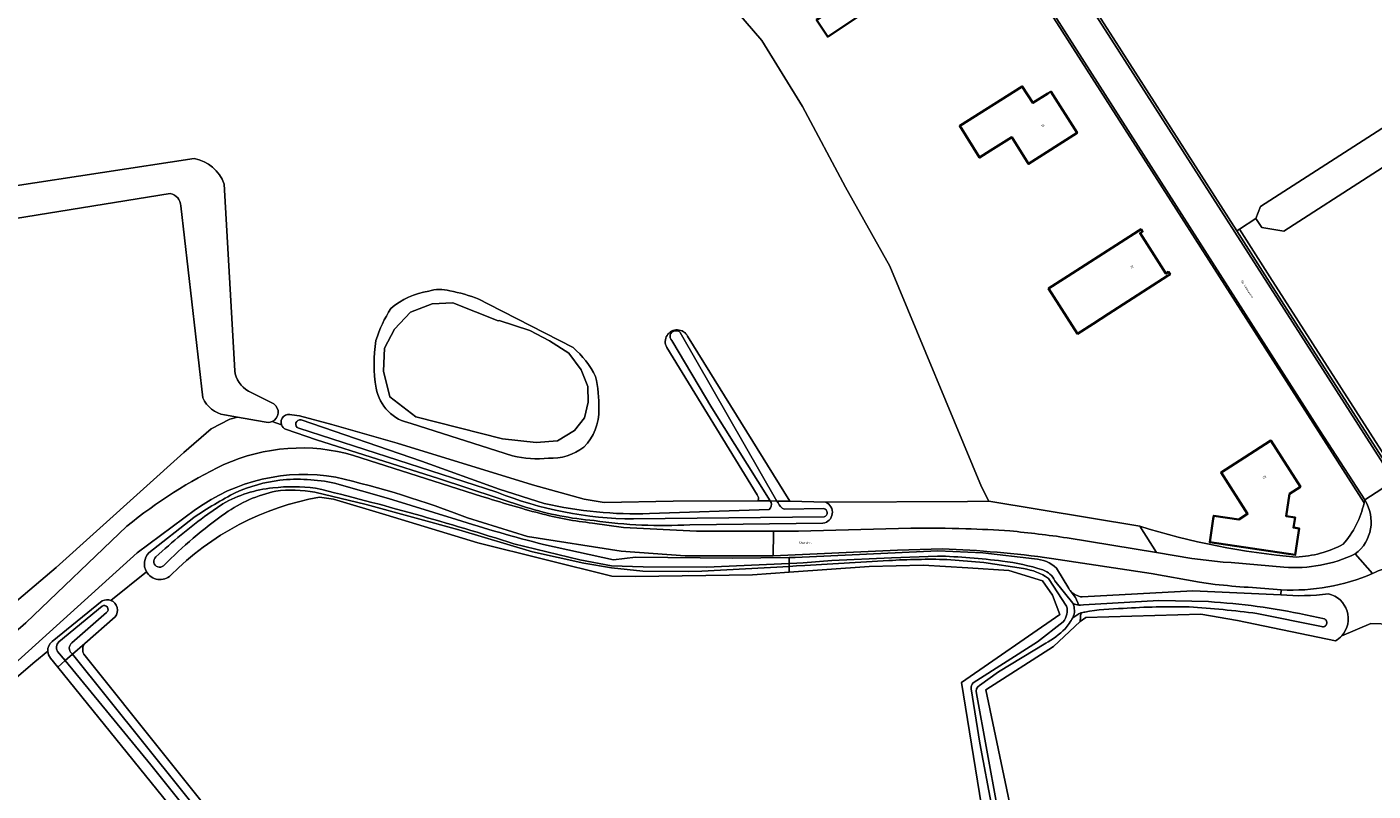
# Model space of a CAD drawing. Header units: metres. Extents: x 201541 to 204988, y 387833 to 394342.
# Tile 116 of 214: x 203338 to 203552, y 391225 to 391347. Entities that reach past the tile are written whole.
import ezdxf
from ezdxf.enums import TextEntityAlignment as Align

# ---------------------------------------------------------------- set-up
doc = ezdxf.new("R2010")
doc.units = ezdxf.units.M
doc.layers.get('Defpoints').update_dxf_attribs({"lineweight": 25})
for name, color, linetype, lineweight in [('B-WE-GR-BEPLANTING_CULTUUR_BODEMBEDEKKER-GV', 90, 'Continuous', 18), ('B-WE-GR-BEPLANTING_CULTUUR_BOSPLANTSOEN-GV', 90, 'Continuous', 18), ('B-WE-GR-BOUWLAND-GV', 80, 'Continuous', 13), ('B-WE-GR-GRAS-GV', 60, 'Continuous', 13), ('B-WE-IE-TERREINAFSCHEIDING_KUNSTMATIG_HEKWERK-G', 20, 'IE-TERREINAFSCHEIDING-KUNSTMATIG', 18), ('B-WE-OG-BEBOUWING-GV', 7, 'Continuous', 35), ('B-WE-OG-BEBOUWING-T18', 10, 'Continuous', 18), ('B-WE-OG-TERREIN_CULTUURSCHEIDING-GV', 7, 'Continuous', 18), ('B-WE-OG-TERREIN_ERF-GV', 7, 'Continuous', 18), ('B-WE-OG-WATER-GV', 130, 'Continuous', 18), ('B-WE-OG-WATER_GREPPEL-GV', 160, 'Continuous', 18), ('B-WE-OG-WATER_SLOOT-GV', 120, 'Continuous', 18), ('B-WE-OG-WEG-GV', 7, 'Continuous', 18), ('B-WE-VH-VERHARDING_ASFALT-GV', 252, 'Continuous', 18), ('B-WE-VH-VERHARDING_BETONSTRAATSTEEN-GV', 252, 'Continuous', 18), ('B-WE-VH-VERHARDING_PUIN-GV', 252, 'Continuous', 18)]:
    doc.layers.add(name, color=color, linetype=linetype, lineweight=lineweight)
doc.styles.add('NLCS-ISO-M200-T18', font='NLCS-ISO.ttf', dxfattribs={"height": 0.36})
doc.linetypes.add('IE-TERREINAFSCHEIDING-KUNSTMATIG', pattern='A,4,[82,NLCS.SHX,S=0.75,R=90,X=0,Y=0],4,-2', length=10)

msp = doc.modelspace()

# ---------------------------------------------------------------- linework, layer by layer
at = {"layer": 'B-WE-GR-BEPLANTING_CULTUUR_BODEMBEDEKKER-GV'}
for points in [[(203549.384, 391262.896, 0.3913257), (203550.889, 391271.495)], [(203550.889, 391271.495, -0.0087859), (203550.793, 391271.036)], [(203550.793, 391271.036, -0.1250383), (203547.43, 391264.435)], [(203539.975, 391262.413, -0.0563511), (203515.045, 391267.326)], [(203538.015, 391260.771, 0.1281661), (203549.384, 391262.896)], [(203547.43, 391264.435, -0.1107631), (203539.975, 391262.413)]]:
    msp.add_lwpolyline(points, format="xyb", dxfattribs=at)
for points in [[(203515.045, 391267.326), (203517.72, 391263.141)], [(203517.72, 391263.141), (203523.351, 391262.175), (203528.361, 391261.593), (203529.606, 391261.527), (203538.015, 391260.771)]]:
    msp.add_lwpolyline(points, dxfattribs=at)
at = {"layer": 'B-WE-GR-BEPLANTING_CULTUUR_BOSPLANTSOEN-GV'}
msp.add_lwpolyline([(203586.417, 391345.425), (203585.864, 391346.279), (203583.505, 391349.903), (203534.267, 391318.227), (203533.542, 391316.327), (203534.47, 391314.916), (203538.002, 391314.314), (203566.356, 391332.581)], close=True, dxfattribs=at)
at = {"layer": 'B-WE-GR-BOUWLAND-GV'}
for points in [[(203384.377, 391271.955, 0.1549385), (203360.684, 391259.505)], [(203360.684, 391259.505, -0.4864566), (203356.808, 391260.063)], [(203351.14, 391255.497, -0.5158599), (203351.806, 391252.858)], [(203346.98, 391248.637, 0.3043242), (203346.846, 391246.954)]]:
    msp.add_lwpolyline(points, format="xyb", dxfattribs=at)
for points in [[(203493.192, 391209.308), (203490.849, 391218.757), (203490.168, 391220.819), (203486.668, 391242.421), (203502.318, 391253.279), (203501.14, 391256.349), (203499.53, 391258.638), (203494.189, 391260.259), (203487.635, 391260.707), (203480.565, 391261.118), (203471.958, 391260.921), (203459.214, 391259.999), (203453.381, 391259.577), (203434.727, 391259.333), (203430.922, 391259.358), (203409.591, 391264.679), (203394.926, 391269.152), (203386.633, 391271.632), (203384.377, 391271.955)], [(203356.808, 391260.063), (203351.14, 391255.497)], [(203351.806, 391252.858), (203346.98, 391248.637)], [(203346.846, 391246.954), (203385.342, 391198.768)]]:
    msp.add_lwpolyline(points, dxfattribs=at)
at = {"layer": 'B-WE-GR-GRAS-GV'}
for points in [[(203475.243, 391308.734), (203468.189, 391321.321), (203461.323, 391334.183), (203454.841, 391344.672), (203448.516, 391352.061)], [(203210.917, 391348.582), (203224.122, 391341.183), (203233.689, 391334.244), (203241.559, 391327.524), (203247.692, 391321.709), (203272.341, 391291.005), (203279.11, 391282.918), (203313.73, 391239.758), (203314.493, 391239.511), (203315.499, 391239.482), (203316.078, 391239.631), (203317.714, 391240.127), (203319.957, 391241.25), (203321.422, 391242.388), (203325.905, 391246.792), (203342.447, 391260.741), (203362.764, 391279.063), (203367.101, 391282.824), (203370.086, 391284.39), (203371.299, 391284.688), (203369.239, 391285.036)], [(203335.202, 391321.449), (203364.416, 391325.914)], [(203369.185, 391321.832), (203370.872, 391292.09)], [(203360.592, 391320.322), (203332.288, 391315.771)], [(203365.792, 391287.749), (203362.298, 391318.335)], [(203443.02, 391297.577), (203459.306, 391271.332), (203465.03, 391271.127), (203487.592, 391271.281), (203490.981, 391271.327), (203489.82, 391273.581), (203475.243, 391308.734)], [(203409.783, 391303.465), (203411.298, 391302.717), (203424.796, 391295.778)], [(203454.081, 391272.339), (203439.691, 391295.808)], [(203373.055, 391288.847), (203377.111, 391286.798)], [(203379.991, 391285.046), (203381.168, 391284.88), (203386.319, 391283.5), (203396.73, 391280.565), (203418.322, 391273.918), (203426.539, 391271.65), (203429.699, 391271.084), (203440.694, 391271.284), (203454.186, 391271.359)], [(203376.835, 391283.998), (203378.339, 391283.474)], [(203415.142, 391278.538), (203398.974, 391283.704)], [(203546.213, 391249.035), (203530.633, 391252.307), (203524.787, 391253.313), (203506.462, 391252.791), (203505.547, 391252.127), (203501.285, 391248.173), (203490.548, 391241.244), (203494.513, 391222.294), (203495.011, 391219.877), (203497.8, 391207.136), (203498.278, 391201.818), (203497.779, 391194.244), (203497.938, 391191.996), (203499.998, 391184.131), (203505.697, 391163.965), (203512.259, 391157.725), (203515.421, 391155.232), (203520.036, 391152.361), (203524.082, 391150.437), (203536.344, 391147.288), (203541.264, 391149.375), (203560.853, 391158.779)], [(203598.431, 391245.238), (203596.218, 391249.934), (203590.216, 391250.456), (203580.375, 391250.851), (203558.352, 391251.589), (203551.874, 391251.836), (203547.236, 391249.856)]]:
    msp.add_lwpolyline(points, dxfattribs=at)
for points in [[(203364.416, 391325.914, -0.2622901), (203369.185, 391321.832)], [(203362.298, 391318.335, 0.3436732), (203360.592, 391320.322)], [(203395.733, 391302.025, -0.1285568), (203401.774, 391304.779)], [(203401.774, 391304.779, -0.1397421), (203405.13, 391304.812)], [(203405.13, 391304.812, -0.0561757), (203409.783, 391303.465)], [(203393.377, 391296.913, -0.0624625), (203395.733, 391302.025)], [(203439.691, 391295.808, -1.0145104), (203443.02, 391297.577)], [(203393.415, 391289.316, -0.0874054), (203393.377, 391296.913)], [(203424.796, 391295.778, -0.0981163), (203428.367, 391291.181)], [(203370.872, 391292.09, 0.2387397), (203373.055, 391288.847)], [(203428.367, 391291.181, -0.0547703), (203428.877, 391285.968)], [(203398.974, 391283.704, -0.316442), (203393.415, 391289.316)], [(203369.239, 391285.036, -0.2338888), (203365.792, 391287.749)], [(203377.111, 391286.798, -0.5784437), (203376.835, 391283.998)], [(203378.339, 391283.474, -0.6587453), (203379.991, 391285.046)], [(203428.877, 391285.968, -0.2045514), (203426.484, 391279.906)], [(203420.862, 391278.164, -0.0849221), (203415.142, 391278.538)], [(203426.484, 391279.906, -0.1811029), (203420.862, 391278.164)], [(203454.186, 391271.359, 0.3371737), (203454.081, 391272.339)], [(203547.236, 391249.856, -0.0810852), (203546.213, 391249.035)]]:
    msp.add_lwpolyline(points, format="xyb", dxfattribs=at)
at = {"layer": 'B-WE-IE-TERREINAFSCHEIDING_KUNSTMATIG_HEKWERK-G'}
for points in [[(203371.299, 391284.688), (203370.086, 391284.39), (203367.101, 391282.824), (203362.764, 391279.063), (203342.447, 391260.741), (203325.905, 391246.792)], [(203381.168, 391284.88), (203386.319, 391283.5)], [(203386.319, 391283.5), (203396.73, 391280.565)], [(203396.73, 391280.565), (203418.322, 391273.918)], [(203418.322, 391273.918), (203426.539, 391271.65)], [(203426.539, 391271.65), (203429.699, 391271.084)], [(203440.694, 391271.284), (203454.186, 391271.359)], [(203429.699, 391271.084), (203440.694, 391271.284)], [(203459.306, 391271.332), (203465.03, 391271.127)], [(203465.03, 391271.127), (203487.592, 391271.281)], [(203356.808, 391260.063), (203351.14, 391255.497)], [(203596.218, 391249.934), (203596.11, 391250.549), (203580.375, 391250.851), (203558.352, 391251.589), (203551.874, 391251.836), (203547.236, 391249.856)], [(203341.086, 391247.401), (203339.008, 391245.727)]]:
    msp.add_lwpolyline(points, dxfattribs=at)
at = {"layer": 'B-WE-OG-BEBOUWING-GV'}
for points in [[(203468.291, 391351.122), (203463.552, 391348), (203465.337, 391345.291), (203470.049, 391348.395)], [(203497.083, 391325.451), (203497.342, 391325.042), (203505.059, 391329.988), (203500.901, 391336.561), (203500.412, 391336.252), (203498.027, 391334.744), (203496.332, 391337.389), (203486.368, 391331.078), (203489.544, 391326.056), (203491.273, 391327.149), (203494.656, 391329.289)], [(203514.868, 391314.368), (203503.586, 391307.142), (203502.995, 391306.763), (203500.526, 391305.18), (203505.141, 391297.985), (203507.603, 391299.571), (203510.065, 391301.157), (203519.468, 391307.188), (203519.865, 391307.443), (203519.622, 391307.822), (203519.225, 391307.567), (203515.111, 391313.989), (203515.508, 391314.244), (203515.265, 391314.623)], [(203540.082, 391273.235), (203540.652, 391273.6), (203535.95, 391280.954), (203531.72, 391278.249), (203528.014, 391275.879), (203532.233, 391269.28), (203530.847, 391268.393), (203526.832, 391268.987), (203526.762, 391268.515), (203526.206, 391264.755), (203539.806, 391262.743), (203540.226, 391265.578), (203540.432, 391266.975), (203539.528, 391267.109), (203539.786, 391268.721), (203538.377, 391268.902), (203538.893, 391272.475)]]:
    msp.add_lwpolyline(points, close=True, dxfattribs=at)
at = {"layer": 'B-WE-OG-TERREIN_CULTUURSCHEIDING-GV'}
msp.add_lwpolyline([(203585.864, 391366.793), (203583.195, 391370.926), (203571.774, 391388.754), (203553.073, 391376.774), (203546.814, 391386.545), (203545.351, 391388.825), (203543.888, 391391.105), (203541.187, 391395.298), (203539.723, 391397.578), (203538.26, 391399.859), (203534.938, 391404.813), (203524.633, 391397.903), (203525.431, 391396.141), (203494.879, 391376.777), (203491.755, 391374.812), (203510.827, 391345.108), (203530.499, 391314.391), (203530.92, 391314.661), (203533.542, 391316.327), (203534.267, 391318.227), (203583.505, 391349.903), (203588.267, 391352.983), (203590.121, 391360.202)], close=True, dxfattribs=at)
for points in [[(203565.928, 391323.28), (203570.425, 391326.142), (203566.356, 391332.581), (203538.002, 391314.314), (203534.47, 391314.916), (203533.542, 391316.327), (203530.92, 391314.661), (203535.782, 391307.07), (203556.305, 391275.018), (203562.117, 391265.926), (203563.3, 391264.355), (203564.677, 391262.939)], [(203564.677, 391262.939), (203563.3, 391264.355), (203562.117, 391265.926), (203556.305, 391275.018), (203535.782, 391307.07), (203530.92, 391314.661), (203530.499, 391314.391)], [(203530.499, 391314.391), (203535.361, 391306.8), (203555.884, 391274.749), (203561.706, 391265.64), (203562.92, 391264.029), (203564.327, 391262.582)], [(203537.599, 391257.188), (203537.508, 391256.41)], [(203547.236, 391249.856), (203551.874, 391251.836), (203558.352, 391251.589), (203580.375, 391250.851), (203590.216, 391250.456), (203596.218, 391249.934)]]:
    msp.add_lwpolyline(points, dxfattribs=at)
for points in [[(203552.143, 391259.763, -0.113914), (203537.599, 391257.188)], [(203559.212, 391258.882, 0.354622), (203552.143, 391259.763)], [(203537.508, 391256.41, 0.0567332), (203545.105, 391256.531)], [(203545.105, 391256.531, -0.573213), (203547.236, 391249.856)]]:
    msp.add_lwpolyline(points, format="xyb", dxfattribs=at)
at = {"layer": 'B-WE-OG-TERREIN_ERF-GV'}
for points in [[(203448.516, 391352.061), (203454.841, 391344.672), (203461.323, 391334.183), (203468.189, 391321.321)], [(203550.793, 391271.036), (203526.89, 391308.358), (203500.486, 391349.599)], [(203468.189, 391321.321), (203475.243, 391308.734), (203489.82, 391273.581), (203490.981, 391271.327), (203515.045, 391267.326)], [(203341.086, 391247.401), (203339.008, 391245.727), (203318.089, 391227.846), (203318.034, 391226.993), (203318.046, 391226.138), (203318.124, 391225.286), (203318.269, 391224.443), (203318.479, 391223.615), (203318.573, 391223.337), (203316.542, 391222.706), (203315.777, 391222.468), (203322.606, 391204.438), (203319.878, 391197.498), (203315.737, 391193.93), (203277.884, 391157.234), (203306.661, 391131.015), (203355.4, 391173.853), (203379.196, 391194.903), (203380.795, 391196.068)], [(203380.795, 391196.068), (203381.691, 391196.72), (203342.677, 391244.874), (203341.528, 391246.292)]]:
    msp.add_lwpolyline(points, dxfattribs=at)
for points in [[(203468.291, 391351.122), (203470.049, 391348.395), (203465.337, 391345.291), (203463.552, 391348)], [(203500.412, 391336.252), (203500.901, 391336.561), (203505.059, 391329.988), (203497.342, 391325.042), (203497.083, 391325.451), (203494.656, 391329.289), (203491.273, 391327.149), (203489.544, 391326.056), (203486.368, 391331.078), (203496.332, 391337.389), (203498.027, 391334.744)], [(203503.586, 391307.142), (203514.868, 391314.368), (203515.265, 391314.623), (203515.508, 391314.244), (203515.111, 391313.989), (203519.225, 391307.567), (203519.622, 391307.822), (203519.865, 391307.443), (203519.468, 391307.188), (203510.065, 391301.157), (203507.603, 391299.571), (203505.141, 391297.985), (203500.526, 391305.18), (203502.995, 391306.763)], [(203531.72, 391278.249), (203535.95, 391280.954), (203540.652, 391273.6), (203540.082, 391273.235), (203538.893, 391272.475), (203538.377, 391268.902), (203539.786, 391268.721), (203539.528, 391267.109), (203540.432, 391266.975), (203540.226, 391265.578), (203539.806, 391262.743), (203526.206, 391264.755), (203526.762, 391268.515), (203526.832, 391268.987), (203530.847, 391268.393), (203532.233, 391269.28), (203528.014, 391275.879)]]:
    msp.add_lwpolyline(points, close=True, dxfattribs=at)
for points in [[(203547.43, 391264.435, 0.1250383), (203550.793, 391271.036)], [(203515.045, 391267.326, 0.0563511), (203539.975, 391262.413)], [(203539.975, 391262.413, 0.1107631), (203547.43, 391264.435)], [(203341.528, 391246.292, -0.1667484), (203341.086, 391247.401)]]:
    msp.add_lwpolyline(points, format="xyb", dxfattribs=at)
at = {"layer": 'B-WE-OG-WATER-GV'}
msp.add_lwpolyline([(203412.83, 391300.049), (203405.616, 391302.904), (203402.35, 391302.737), (203398.869, 391301.442), (203396.301, 391298.692), (203394.723, 391295.702), (203394.563, 391292.043), (203395.601, 391287.951), (203399.712, 391284.77), (203413.505, 391281.242), (203418.89, 391280.634), (203422.292, 391280.941), (203424.977, 391282.569), (203426.602, 391284.608), (203427.19, 391287.08), (203427.112, 391289.59), (203426.07, 391292.214), (203424.086, 391294.895), (203421.023, 391296.84), (203417.86, 391298.485), (203412.99, 391300.074)], close=True, dxfattribs=at)
for points in [[(203441.853, 391298.158, 1.0182551), (203440.483, 391296.894)], [(203381.464, 391284.254, 0.9594737), (203381.071, 391282.921)], [(203383.76, 391273.39, 0.0621955), (203376.927, 391273.417)], [(203376.927, 391273.417, 0.102766), (203369.003, 391270.908)], [(203369.396, 391269.387, -0.1025773), (203377.405, 391272.897)], [(203377.405, 391272.897, -0.0768405), (203383.637, 391272.748)], [(203415.341, 391264.524, 0.0175378), (203383.76, 391273.39)], [(203412.635, 391272.74, 0.0936171), (203434.39, 391268.47)], [(203366.586, 391269.25, 0.0289537), (203358.302, 391262.42)], [(203359.522, 391261.028, -0.0452678), (203369.396, 391269.387)], [(203436.962, 391269.322, -0.0643745), (203420.19, 391270.956)], [(203456.325, 391271.11, -0.2767989), (203456.016, 391269.982)], [(203458.411, 391270.013, -0.1531146), (203457.42, 391271.041)], [(203464.773, 391268.807, 0.767629), (203464.706, 391270.142)], [(203358.302, 391262.42, 1.0268344), (203359.522, 391261.028)], [(203475.057, 391261.845, -0.0231082), (203484.321, 391262.007)], [(203493.184, 391261.753, 0.0231962), (203482.801, 391262.57)], [(203499.615, 391260.343, 0.0532455), (203493.184, 391261.753)], [(203496.545, 391260.561, -0.1124214), (203500.505, 391258.995)], [(203501.526, 391258.637, 0.2071491), (203499.615, 391260.343)], [(203350.467, 391253.55, 0.9078554), (203349.735, 391254.601)], [(203503.402, 391254.606, -0.2401759), (203502.836, 391252.104)], [(203505.364, 391254.745, -0.1504669), (203504.383, 391255.058)], [(203504.383, 391255.058, -0.2145473), (203504.401, 391252.737)], [(203504.401, 391252.737, 0.2145473), (203504.383, 391255.058)], [(203505.591, 391254.757, -0.0340022), (203505.364, 391254.745)], [(203506.305, 391253.639, -0.0437429), (203512.41, 391254.198)], [(203512.41, 391254.198, -0.0263833), (203522.913, 391254.455)], [(203522.913, 391254.455, -0.0161552), (203533.712, 391253.424)], [(203541.441, 391253.207, 0.036257), (203525.981, 391255.305)], [(203503.167, 391250.957, 0.0036221), (203504.401, 391252.737)], [(203504.401, 391252.737, -0.0585028), (203505.643, 391253.512)], [(203505.643, 391253.512, -0.0049299), (203506.305, 391253.639)], [(203543.982, 391251.352, 1.0024576), (203544.454, 391252.547)], [(203500.061, 391248.68, 0.0674093), (203503.167, 391250.957)], [(203342.831, 391248.872, 0.3577342), (203342.658, 391247.383)], [(203344.85, 391247.101, -0.4680063), (203344.927, 391248.718)], [(203488.523, 391242.375, 0.1834456), (203488.164, 391241.429)], [(203489.018, 391240.677, -0.3370836), (203489.529, 391241.947)]]:
    msp.add_lwpolyline(points, format="xyb", dxfattribs=at)
for points in [[(203440.483, 391296.894), (203446.867, 391286.177), (203456.175, 391271.349), (203457.253, 391271.332), (203441.853, 391298.158)], [(203420.19, 391270.956), (203413.024, 391273.223), (203400.628, 391277.684), (203381.464, 391284.254)], [(203381.071, 391282.921), (203412.635, 391272.74)], [(203383.637, 391272.748), (203391.789, 391270.796), (203406.553, 391266.735), (203418.286, 391263.235), (203426.477, 391261.412), (203430.867, 391260.675), (203435.865, 391260.146), (203443.105, 391260.118), (203445.275, 391260.139), (203459.213, 391260.918), (203459.212, 391261.392), (203446.006, 391260.777), (203435.944, 391260.825), (203430.914, 391260.991), (203425.875, 391261.95), (203415.341, 391264.524)], [(203369.003, 391270.908), (203366.586, 391269.25)], [(203456.016, 391269.982), (203436.962, 391269.322)], [(203457.42, 391271.041), (203457.253, 391271.332), (203456.175, 391271.349), (203456.325, 391271.11)], [(203464.706, 391270.142), (203458.411, 391270.013)], [(203434.39, 391268.47), (203464.773, 391268.807)], [(203482.801, 391262.57), (203475.521, 391262.299), (203465.975, 391261.855), (203461.401, 391261.491), (203460.406, 391261.447), (203459.212, 391261.392), (203459.213, 391260.918), (203460.352, 391260.982), (203461.714, 391261.062), (203475.057, 391261.845)], [(203484.321, 391262.007), (203490.233, 391261.541), (203496.545, 391260.561)], [(203500.505, 391258.995), (203503.402, 391254.606)], [(203504.383, 391255.058), (203501.526, 391258.637)], [(203349.735, 391254.601), (203342.831, 391248.872)], [(203525.981, 391255.305), (203518.096, 391255.469), (203506.093, 391254.786), (203505.591, 391254.757)], [(203344.927, 391248.718), (203350.467, 391253.55)], [(203502.836, 391252.104), (203498.763, 391248.915), (203488.523, 391242.375)], [(203533.712, 391253.424), (203543.982, 391251.352)], [(203544.454, 391252.547), (203541.441, 391253.207)], [(203489.529, 391241.947), (203492.555, 391244.095), (203500.061, 391248.68)], [(203342.658, 391247.383), (203343.866, 391245.913), (203345.004, 391246.909), (203344.85, 391247.101)], [(203407.565, 391168.761), (203401.81, 391174.159), (203396.591, 391180.6), (203388.05, 391192.692), (203385.117, 391196.894), (203345.004, 391246.909), (203343.866, 391245.913), (203357.506, 391229.322), (203384.036, 391196.093)], [(203488.164, 391241.429), (203489.575, 391232.729), (203491.533, 391222.325), (203492.632, 391217.917), (203495.526, 391207.641), (203495.82, 391206.272), (203496.147, 391204.502)], [(203496.941, 391205.301), (203495.832, 391209.597), (203493.436, 391218.155), (203492.31, 391222.591), (203489.018, 391240.677)]]:
    msp.add_lwpolyline(points, dxfattribs=at)
at = {"layer": 'B-WE-OG-WATER_GREPPEL-GV'}
for points in [[(203364.416, 391325.914), (203335.202, 391321.449)], [(203370.872, 391292.09), (203369.185, 391321.832)], [(203332.288, 391315.771), (203360.592, 391320.322)], [(203362.298, 391318.335), (203365.792, 391287.749)], [(203377.111, 391286.798), (203373.055, 391288.847)], [(203369.239, 391285.036), (203371.299, 391284.688), (203375.573, 391283.967)]]:
    msp.add_lwpolyline(points, dxfattribs=at)
for points in [[(203369.185, 391321.832, 0.2622901), (203364.416, 391325.914)], [(203360.592, 391320.322, -0.3436732), (203362.298, 391318.335)], [(203373.055, 391288.847, -0.2387397), (203370.872, 391292.09)], [(203365.792, 391287.749, 0.2338888), (203369.239, 391285.036)], [(203376.835, 391283.998, 0.5784437), (203377.111, 391286.798)], [(203375.573, 391283.967, 0.2021346), (203376.835, 391283.998)]]:
    msp.add_lwpolyline(points, format="xyb", dxfattribs=at)
at = {"layer": 'B-WE-OG-WATER_SLOOT-GV'}
for points in [[(203401.774, 391304.779, 0.1285568), (203395.733, 391302.025)], [(203405.13, 391304.812, 0.1397421), (203401.774, 391304.779)], [(203409.783, 391303.465, 0.0561757), (203405.13, 391304.812)], [(203395.733, 391302.025, 0.0624625), (203393.377, 391296.913)], [(203443.02, 391297.577, 1.0145104), (203439.691, 391295.808)], [(203440.483, 391296.894, -1.0182551), (203441.853, 391298.158)], [(203393.377, 391296.913, 0.0874054), (203393.415, 391289.316)], [(203428.367, 391291.181, 0.0981163), (203424.796, 391295.778)], [(203428.877, 391285.968, 0.0547703), (203428.367, 391291.181)], [(203393.415, 391289.316, 0.316442), (203398.974, 391283.704)], [(203379.991, 391285.046, 0.6587453), (203378.339, 391283.474)], [(203381.071, 391282.921, -0.9594737), (203381.464, 391284.254)], [(203426.484, 391279.906, 0.2045514), (203428.877, 391285.968)], [(203378.339, 391283.474, 0.1990073), (203378.985, 391282.777)], [(203415.142, 391278.538, 0.0849221), (203420.862, 391278.164)], [(203420.862, 391278.164, 0.1811029), (203426.484, 391279.906)], [(203378.037, 391274.654, 0.0695436), (203371.056, 391272.709)], [(203376.927, 391273.417, -0.0621955), (203383.76, 391273.39)], [(203386.783, 391274.163, 0.0805854), (203378.037, 391274.654)], [(203360.684, 391259.505, -0.1549385), (203384.377, 391271.955)], [(203371.056, 391272.709, 0.0300058), (203364.334, 391268.682)], [(203369.003, 391270.908, -0.102766), (203376.927, 391273.417)], [(203377.405, 391272.897, 0.1025773), (203369.396, 391269.387)], [(203383.637, 391272.748, 0.0768405), (203377.405, 391272.897)], [(203383.76, 391273.39, -0.0175378), (203415.341, 391264.524)], [(203434.39, 391268.47, -0.0936171), (203412.635, 391272.74)], [(203454.081, 391272.339, -0.3371737), (203454.186, 391271.359)], [(203358.302, 391262.42, -0.0289537), (203366.586, 391269.25)], [(203369.396, 391269.387, 0.0452678), (203359.522, 391261.028)], [(203417.331, 391270.313, 0.0519403), (203428.107, 391268.205)], [(203420.19, 391270.956, 0.0643745), (203436.962, 391269.322)], [(203456.016, 391269.982, 0.2767989), (203456.325, 391271.11)], [(203457.42, 391271.041, 0.1531146), (203458.411, 391270.013)], [(203464.585, 391267.796, 0.7555011), (203465.03, 391271.127)], [(203464.706, 391270.142, -0.767629), (203464.773, 391268.807)], [(203420.07, 391264.401, -0.0138553), (203406.185, 391268.382)], [(203428.107, 391268.205, 0.0503029), (203443.379, 391267.555)], [(203357.195, 391263.054, 0.3371946), (203356.808, 391260.063)], [(203359.522, 391261.028, -1.0268344), (203358.302, 391262.42)], [(203484.321, 391262.007, 0.0231082), (203475.057, 391261.845)], [(203482.801, 391262.57, -0.0231962), (203493.184, 391261.753)], [(203493.184, 391261.753, -0.0532455), (203499.615, 391260.343)], [(203501.805, 391260.629, 0.1654633), (203498.276, 391262.135)], [(203356.808, 391260.063, 0.4864566), (203360.684, 391259.505)], [(203500.505, 391258.995, 0.1124214), (203496.545, 391260.561)], [(203499.615, 391260.343, -0.2071491), (203501.526, 391258.637)], [(203503.981, 391257.056, -0.033498), (203503.742, 391257.37)], [(203505.86, 391256.045, -0.1830249), (203503.981, 391257.056)], [(203545.105, 391256.531, -0.0567332), (203537.508, 391256.41)], [(203547.236, 391249.856, 0.573213), (203545.105, 391256.531)], [(203349.735, 391254.601, -0.9078554), (203350.467, 391253.55)], [(203351.14, 391255.497, 0.2141822), (203349.771, 391255.428)], [(203351.806, 391252.858, 0.5158599), (203351.14, 391255.497)], [(203502.836, 391252.104, 0.2401759), (203503.402, 391254.606)], [(203504.383, 391255.058, 0.1504669), (203505.364, 391254.745)], [(203505.364, 391254.745, 0.0340022), (203505.591, 391254.757)], [(203512.41, 391254.198, 0.0437429), (203506.305, 391253.639)], [(203522.913, 391254.455, 0.0263833), (203512.41, 391254.198)], [(203533.712, 391253.424, 0.0161552), (203522.913, 391254.455)], [(203525.981, 391255.305, -0.036257), (203541.441, 391253.207)], [(203504.401, 391252.737, -0.0036221), (203503.167, 391250.957)], [(203505.643, 391253.512, 0.0585028), (203504.401, 391252.737)], [(203506.305, 391253.639, 0.0049299), (203505.643, 391253.512)], [(203544.454, 391252.547, -1.0024576), (203543.982, 391251.352)], [(203503.167, 391250.957, -0.0674093), (203500.061, 391248.68)], [(203341.791, 391248.94, 0.243472), (203341.086, 391247.401)], [(203342.658, 391247.383, -0.3577342), (203342.831, 391248.872)], [(203344.927, 391248.718, 0.4680063), (203344.85, 391247.101)], [(203346.846, 391246.954, -0.3043242), (203346.98, 391248.637)], [(203546.213, 391249.035, 0.0810852), (203547.236, 391249.856)], [(203341.086, 391247.401, 0.1667484), (203341.528, 391246.292)], [(203488.164, 391241.429, -0.1834456), (203488.523, 391242.375)], [(203489.529, 391241.947, 0.3370836), (203489.018, 391240.677)]]:
    msp.add_lwpolyline(points, format="xyb", dxfattribs=at)
msp.add_lwpolyline([(203412.83, 391300.049), (203412.99, 391300.074), (203417.86, 391298.485), (203421.023, 391296.84), (203424.086, 391294.895), (203426.07, 391292.214), (203427.112, 391289.59), (203427.19, 391287.08), (203426.602, 391284.608), (203424.977, 391282.569), (203422.292, 391280.941), (203418.89, 391280.634), (203413.505, 391281.242), (203399.712, 391284.77), (203395.601, 391287.951), (203394.563, 391292.043), (203394.723, 391295.702), (203396.301, 391298.692), (203398.869, 391301.442), (203402.35, 391302.737), (203405.616, 391302.904)], close=True, dxfattribs=at)
for points in [[(203424.796, 391295.778), (203411.298, 391302.717), (203409.783, 391303.465)], [(203441.853, 391298.158), (203457.253, 391271.332), (203459.306, 391271.332), (203443.02, 391297.577)], [(203439.691, 391295.808), (203454.081, 391272.339)], [(203454.186, 391271.359), (203456.175, 391271.349), (203446.867, 391286.177), (203440.483, 391296.894)], [(203456.325, 391271.11), (203456.175, 391271.349), (203454.186, 391271.359), (203440.694, 391271.284), (203429.699, 391271.084), (203426.539, 391271.65), (203418.322, 391273.918), (203396.73, 391280.565), (203386.319, 391283.5), (203381.168, 391284.88), (203379.991, 391285.046)], [(203381.464, 391284.254), (203400.628, 391277.684), (203413.024, 391273.223), (203420.19, 391270.956)], [(203378.985, 391282.777), (203383.884, 391281.075), (203403.321, 391274.931), (203417.331, 391270.313)], [(203412.635, 391272.74), (203381.071, 391282.921)], [(203398.974, 391283.704), (203415.142, 391278.538)], [(203406.185, 391268.382), (203395.385, 391271.725), (203386.783, 391274.163)], [(203384.377, 391271.955), (203386.633, 391271.632), (203394.926, 391269.152), (203409.591, 391264.679), (203430.922, 391259.358), (203434.727, 391259.333), (203453.381, 391259.577), (203459.214, 391259.999), (203459.213, 391260.918), (203445.275, 391260.139), (203443.105, 391260.118), (203435.865, 391260.146), (203430.867, 391260.675), (203426.477, 391261.412), (203418.286, 391263.235), (203406.553, 391266.735), (203391.789, 391270.796), (203383.637, 391272.748)], [(203366.586, 391269.25), (203369.003, 391270.908)], [(203436.962, 391269.322), (203456.016, 391269.982)], [(203465.03, 391271.127), (203459.306, 391271.332), (203457.253, 391271.332), (203457.42, 391271.041)], [(203458.411, 391270.013), (203464.706, 391270.142)], [(203364.334, 391268.682), (203357.195, 391263.054)], [(203464.773, 391268.807), (203434.39, 391268.47)], [(203443.379, 391267.555), (203464.585, 391267.796)], [(203415.341, 391264.524), (203425.875, 391261.95), (203430.914, 391260.991), (203435.944, 391260.825), (203446.006, 391260.777), (203459.212, 391261.392), (203459.211, 391262.358), (203450.191, 391262.206), (203434.722, 391262.382), (203431.191, 391261.982), (203420.07, 391264.401)], [(203498.276, 391262.135), (203490.024, 391263.08), (203482.896, 391263.377), (203460.131, 391262.358), (203459.211, 391262.358), (203459.212, 391261.392), (203460.406, 391261.447)], [(203475.057, 391261.845), (203461.714, 391261.062), (203460.352, 391260.982), (203459.213, 391260.918), (203459.214, 391259.999), (203471.958, 391260.921), (203480.565, 391261.118), (203487.635, 391260.707), (203494.189, 391260.259), (203499.53, 391258.638), (203501.14, 391256.349), (203502.318, 391253.279), (203486.668, 391242.421), (203490.168, 391220.819), (203490.849, 391218.757), (203493.192, 391209.308)], [(203460.406, 391261.447), (203461.401, 391261.491), (203465.975, 391261.855), (203475.521, 391262.299), (203482.801, 391262.57)], [(203496.545, 391260.561), (203490.233, 391261.541), (203484.321, 391262.007)], [(203503.402, 391254.606), (203500.505, 391258.995)], [(203501.526, 391258.637), (203504.383, 391255.058)], [(203503.742, 391257.37), (203501.805, 391260.629)], [(203505.364, 391254.745), (203504.822, 391255.949), (203503.981, 391257.056)], [(203503.981, 391257.056), (203504.822, 391255.949), (203505.364, 391254.745)], [(203537.508, 391256.41), (203523.495, 391257.041), (203505.86, 391256.045)], [(203349.771, 391255.428), (203341.791, 391248.94)], [(203342.831, 391248.872), (203349.735, 391254.601)], [(203505.591, 391254.757), (203506.093, 391254.786), (203518.096, 391255.469), (203525.981, 391255.305)], [(203344.85, 391247.101), (203345.004, 391246.909), (203346.98, 391248.637), (203351.806, 391252.858)], [(203350.467, 391253.55), (203344.927, 391248.718)], [(203488.523, 391242.375), (203498.763, 391248.915), (203502.836, 391252.104)], [(203516.012, 391150.216), (203524.167, 391146.329), (203532.511, 391143.758), (203533.664, 391143.592), (203536.037, 391143.249), (203536.344, 391147.288), (203524.082, 391150.437), (203520.036, 391152.361), (203515.421, 391155.232), (203512.259, 391157.725), (203505.697, 391163.965), (203499.998, 391184.131), (203497.938, 391191.996), (203497.779, 391194.244), (203498.278, 391201.818), (203497.8, 391207.136), (203495.011, 391219.877), (203494.513, 391222.294), (203490.548, 391241.244), (203501.285, 391248.173), (203505.547, 391252.127), (203505.643, 391253.512)], [(203505.643, 391253.512), (203505.547, 391252.127), (203506.462, 391252.791), (203524.787, 391253.313), (203530.633, 391252.307), (203546.213, 391249.035)], [(203543.982, 391251.352), (203533.712, 391253.424)], [(203541.441, 391253.207), (203544.454, 391252.547)], [(203346.98, 391248.637), (203345.004, 391246.909), (203385.117, 391196.894), (203388.05, 391192.692), (203396.591, 391180.6), (203401.81, 391174.159), (203407.565, 391168.761)], [(203500.061, 391248.68), (203492.555, 391244.095), (203489.529, 391241.947)], [(203341.528, 391246.292), (203342.677, 391244.874), (203343.866, 391245.913), (203342.658, 391247.383)], [(203385.602, 391193.79), (203384.036, 391196.093), (203357.506, 391229.322), (203343.866, 391245.913), (203342.677, 391244.874)], [(203385.342, 391198.768), (203346.846, 391246.954)], [(203342.677, 391244.874), (203381.691, 391196.72), (203382.93, 391195.191), (203387.517, 391188.806), (203395.378, 391178.307), (203403.46, 391167.322), (203415.575, 391148.312), (203432.092, 391122.272), (203436.55, 391115.243), (203451.402, 391091.521), (203452.198, 391090.556), (203455.726, 391086.281)], [(203495.526, 391207.641), (203492.632, 391217.917), (203491.533, 391222.325), (203489.575, 391232.729), (203488.164, 391241.429)], [(203489.018, 391240.677), (203492.31, 391222.591), (203493.436, 391218.155), (203495.832, 391209.597), (203496.941, 391205.301)]]:
    msp.add_lwpolyline(points, dxfattribs=at)
at = {"layer": 'B-WE-OG-WEG-GV'}
for points in [[(203375.573, 391283.967), (203371.299, 391284.688), (203370.086, 391284.39), (203367.101, 391282.824), (203362.764, 391279.063), (203342.447, 391260.741), (203325.905, 391246.792), (203321.422, 391242.388), (203319.957, 391241.25), (203317.714, 391240.127), (203316.078, 391239.631), (203315.499, 391239.482), (203314.493, 391239.511), (203313.73, 391239.758), (203315.426, 391237.986)], [(203378.339, 391283.474), (203376.835, 391283.998)], [(203417.331, 391270.313), (203403.321, 391274.931), (203383.884, 391281.075), (203378.985, 391282.777)], [(203389.819, 391278.61), (203410.228, 391272.073)], [(203386.783, 391274.163), (203395.385, 391271.725), (203406.185, 391268.382)], [(203364.62, 391269.956), (203355.321, 391263.059), (203329.577, 391239.834), (203324.153, 391235.37)], [(203490.981, 391271.327), (203487.592, 391271.281), (203465.03, 391271.127)], [(203503.465, 391265.463), (203517.72, 391263.141), (203515.045, 391267.326), (203490.981, 391271.327)], [(203325.045, 391241.34), (203330.167, 391245.521), (203337.581, 391251.901), (203353.704, 391267.31)], [(203357.195, 391263.054), (203364.334, 391268.682)], [(203483.6, 391263.703), (203476.437, 391263.525), (203456.653, 391262.576), (203442.627, 391262.588), (203432.458, 391263.355), (203417.494, 391265.681), (203407.965, 391268.63)], [(203427.849, 391267.814), (203432.802, 391267.108), (203444.411, 391266.538), (203456.692, 391266.538), (203460.684, 391266.538), (203478.565, 391266.985)], [(203464.585, 391267.796), (203443.379, 391267.555)], [(203420.07, 391264.401), (203431.191, 391261.982), (203434.722, 391262.382), (203450.191, 391262.206), (203459.211, 391262.358), (203460.131, 391262.358), (203482.896, 391263.377), (203490.024, 391263.08), (203498.276, 391262.135)], [(203527.055, 391258.012), (203524.547, 391258.396), (203516.858, 391259.759), (203500.978, 391262.178)], [(203351.14, 391255.497), (203356.808, 391260.063)], [(203501.805, 391260.629), (203503.742, 391257.37)], [(203505.86, 391256.045), (203523.495, 391257.041), (203537.508, 391256.41), (203537.599, 391257.188)], [(203341.791, 391248.94), (203349.771, 391255.428)], [(203320.265, 391233.348), (203319.774, 391232.646), (203319.358, 391231.939), (203319.34, 391231.909), (203318.964, 391231.141), (203318.649, 391230.345), (203318.398, 391229.528), (203318.211, 391228.693), (203318.089, 391227.846), (203339.008, 391245.727), (203341.086, 391247.401)]]:
    msp.add_lwpolyline(points, dxfattribs=at)
for points in [[(203376.835, 391283.998, -0.2021346), (203375.573, 391283.967)], [(203378.985, 391282.777, -0.1990073), (203378.339, 391283.474)], [(203369.12, 391277.133, -0.1774513), (203389.819, 391278.61)], [(203353.704, 391267.31, -0.0604145), (203369.12, 391277.133)], [(203386.963, 391275.13, 0.2028328), (203364.62, 391269.956)], [(203371.056, 391272.709, -0.0695436), (203378.037, 391274.654)], [(203378.037, 391274.654, -0.0805854), (203386.783, 391274.163)], [(203407.965, 391268.63, 0.0363714), (203386.963, 391275.13)], [(203364.334, 391268.682, -0.0300058), (203371.056, 391272.709)], [(203410.228, 391272.073, 0.01237), (203419.435, 391269.375)], [(203428.107, 391268.205, -0.0519403), (203417.331, 391270.313)], [(203419.435, 391269.375, 0.03839), (203427.849, 391267.814)], [(203465.03, 391271.127, -0.7555011), (203464.585, 391267.796)], [(203406.185, 391268.382, 0.0138553), (203420.07, 391264.401)], [(203443.379, 391267.555, -0.0503029), (203428.107, 391268.205)], [(203478.565, 391266.985, -0.0156258), (203487.333, 391266.902)], [(203487.333, 391266.902, -0.0123728), (203494.36, 391266.565)], [(203494.36, 391266.565, -0.013393), (203503.465, 391265.463)], [(203356.808, 391260.063, -0.3371946), (203357.195, 391263.054)], [(203500.978, 391262.178, 0.0265255), (203483.6, 391263.703)], [(203498.276, 391262.135, -0.1654633), (203501.805, 391260.629)], [(203503.742, 391257.37, 0.033498), (203503.981, 391257.056)], [(203503.981, 391257.056, 0.1830249), (203505.86, 391256.045)], [(203537.599, 391257.188, -0.003423), (203527.055, 391258.012)], [(203349.771, 391255.428, -0.2141822), (203351.14, 391255.497)], [(203341.086, 391247.401, -0.243472), (203341.791, 391248.94)]]:
    msp.add_lwpolyline(points, format="xyb", dxfattribs=at)
at = {"layer": 'B-WE-VH-VERHARDING_ASFALT-GV'}
msp.add_lwpolyline([(203490.22, 391376.501), (203488.725, 391375.579), (203485.619, 391373.665), (203486.315, 391372.573), (203497.712, 391354.705), (203543.735, 391282.553), (203550.889, 391271.495), (203555.566, 391274.542), (203510.507, 391344.903)], close=True, dxfattribs=at)
at = {"layer": 'B-WE-VH-VERHARDING_BETONSTRAATSTEEN-GV'}
msp.add_lwpolyline([(203490.814, 391376.278), (203490.544, 391376.7), (203490.092, 391377.412), (203489.769, 391377.212), (203490.22, 391376.501), (203510.507, 391344.903), (203555.566, 391274.542), (203555.884, 391274.749), (203535.361, 391306.8), (203530.499, 391314.391), (203510.827, 391345.108), (203491.755, 391374.812)], close=True, dxfattribs=at)
for points in [[(203486.315, 391372.573), (203485.619, 391373.665), (203485.166, 391374.362), (203484.784, 391374.125), (203500.486, 391349.599), (203526.89, 391308.358), (203550.793, 391271.036)], [(203550.889, 391271.495), (203543.735, 391282.553), (203497.712, 391354.705), (203486.315, 391372.573)], [(203559.212, 391258.882), (203560.256, 391257.915), (203564.077, 391262.296), (203562.631, 391263.781), (203561.394, 391265.423), (203555.566, 391274.542), (203550.889, 391271.495)], [(203478.565, 391266.985), (203460.684, 391266.538), (203456.692, 391266.538), (203456.688, 391266.048), (203456.661, 391262.794), (203456.653, 391262.576), (203476.437, 391263.525), (203483.6, 391263.703)], [(203538.015, 391260.771), (203529.606, 391261.527), (203528.361, 391261.593), (203523.351, 391262.175), (203517.72, 391263.141), (203503.465, 391265.463)], [(203549.384, 391262.896), (203552.143, 391259.763)], [(203552.143, 391259.763), (203549.384, 391262.896)], [(203500.978, 391262.178), (203516.858, 391259.759), (203524.547, 391258.396), (203527.055, 391258.012)]]:
    msp.add_lwpolyline(points, dxfattribs=at)
for points in [[(203550.889, 391271.495, -0.3913257), (203549.384, 391262.896)], [(203550.793, 391271.036, 0.0087859), (203550.889, 391271.495)], [(203487.333, 391266.902, 0.0156258), (203478.565, 391266.985)], [(203494.36, 391266.565, 0.0123728), (203487.333, 391266.902)], [(203503.465, 391265.463, 0.013393), (203494.36, 391266.565)], [(203483.6, 391263.703, -0.0265255), (203500.978, 391262.178)], [(203549.384, 391262.896, -0.1281661), (203538.015, 391260.771)], [(203537.599, 391257.188, 0.113914), (203552.143, 391259.763)], [(203552.143, 391259.763, -0.354622), (203559.212, 391258.882)], [(203527.055, 391258.012, 0.003423), (203537.599, 391257.188)]]:
    msp.add_lwpolyline(points, format="xyb", dxfattribs=at)
at = {"layer": 'B-WE-VH-VERHARDING_PUIN-GV'}
for points in [[(203389.819, 391278.61, 0.1774513), (203369.12, 391277.133)], [(203369.12, 391277.133, 0.0604145), (203353.704, 391267.31)], [(203364.62, 391269.956, -0.2028328), (203386.963, 391275.13)], [(203386.963, 391275.13, -0.0363714), (203407.965, 391268.63)], [(203419.435, 391269.375, -0.01237), (203410.228, 391272.073)], [(203427.849, 391267.814, -0.03839), (203419.435, 391269.375)]]:
    msp.add_lwpolyline(points, format="xyb", dxfattribs=at)
for points in [[(203410.228, 391272.073), (203389.819, 391278.61)], [(203324.153, 391235.37), (203329.577, 391239.834), (203355.321, 391263.059), (203364.62, 391269.956)], [(203353.704, 391267.31), (203337.581, 391251.901), (203330.167, 391245.521), (203325.045, 391241.34)], [(203407.965, 391268.63), (203417.494, 391265.681), (203432.458, 391263.355), (203442.627, 391262.588), (203456.653, 391262.576), (203456.661, 391262.794), (203456.688, 391266.048), (203456.692, 391266.538), (203444.411, 391266.538), (203432.802, 391267.108), (203427.849, 391267.814)]]:
    msp.add_lwpolyline(points, dxfattribs=at)

# ---------------------------------------------------------------- texts
at = {"layer": 'B-WE-OG-BEBOUWING-T18', "style": 'NLCS-ISO-M200-T18'}
for s, rotation, p in [('18', 32.3, (203499.599, 391331.136)), ('22', 32.6, (203513.8, 391308.62)), ('28', 32.6, (203534.931, 391275.122))]:
    msp.add_text(s, height=0.36, rotation=rotation, dxfattribs=at).set_placement(p, align=Align.MIDDLE)
at = {"layer": 'Defpoints', "color": 250, "style": 'NLCS-ISO-M200-T18'}
for s, rotation, p in [('De Leeuwerik', 302.7, (203532.176, 391305.079)), ('Stendert', 1, (203461.792, 391264.686))]:
    msp.add_text(s, height=0.36, rotation=rotation, dxfattribs=at).set_placement(p, align=Align.MIDDLE)

doc.saveas('drawing.dxf')
